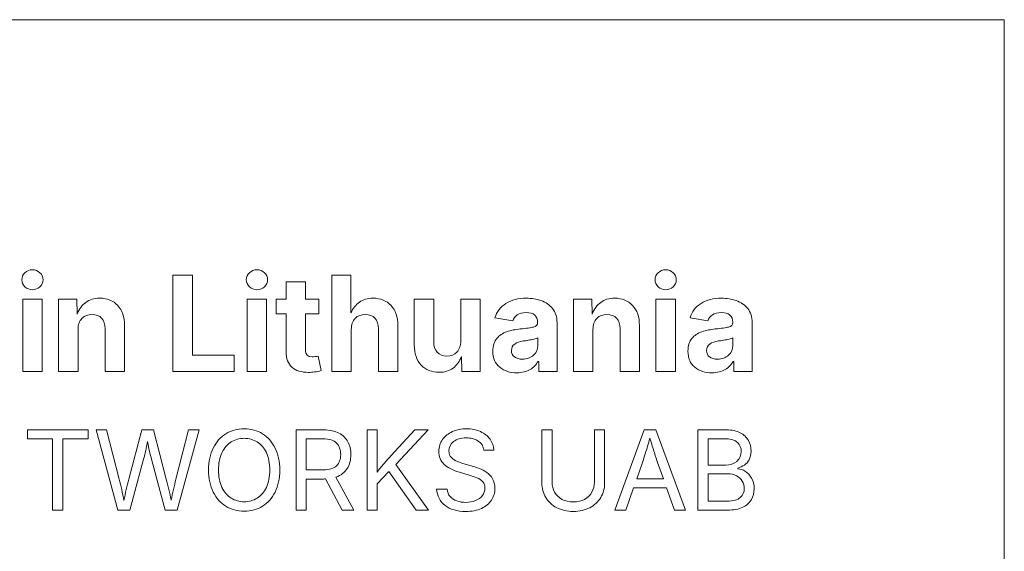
# Model space of a CAD drawing. Header units: millimetres. Extents: x -47.2 to 43.8, y -41.7 to 28.3.
# Tile 15 of 15: x 28 to 43.8, y 19.8 to 28.3. Entities that reach past the tile are written whole.
import ezdxf

# ---------------------------------------------------------------- set-up
doc = ezdxf.new("R2010")
doc.units = ezdxf.units.MM
doc.header["$MEASUREMENT"] = 0
doc.layers.add('Layer 1', color=7, linetype='Continuous')

msp = doc.modelspace()

# ---------------------------------------------------------------- linework, layer by layer
at = {"layer": 'Layer 1', "color": 240, "lineweight": 9}
msp.add_lwpolyline([(-47.2213, -41.6623), (43.7787, -41.6623), (43.7787, 28.3377), (-47.2213, 28.3377), (-47.2213, -41.6623)], close=True, dxfattribs=at)
at = {"layer": 'Layer 1', "lineweight": 9}
for points, knots in [([(28.2383, 24.0195), (28.1917, 24.0195), (28.1515, 24.035), (28.1187, 24.066), (28.0856, 24.0971), (28.069, 24.1345), (28.069, 24.1786), (28.069, 24.2227), (28.0856, 24.2604), (28.1187, 24.2915), (28.1515, 24.3225), (28.1917, 24.3377), (28.2383, 24.3377), (28.2852, 24.3377), (28.3255, 24.3225), (28.359, 24.2915), (28.3921, 24.2604), (28.4091, 24.2227), (28.4091, 24.1786), (28.4091, 24.1345), (28.3921, 24.0971), (28.359, 24.066), (28.3255, 24.035), (28.2852, 24.0195), (28.2383, 24.0195)], [0, 0, 0, 0, 0.125, 0.125, 0.125, 0.25, 0.25, 0.25, 0.375, 0.375, 0.375, 0.5, 0.5, 0.5, 0.625, 0.625, 0.625, 0.75, 0.75, 0.75, 0.875, 0.875, 0.875, 1, 1, 1, 1]), ([(30.4837, 22.7131), (30.4837, 22.7131), (30.4837, 24.253), (30.4837, 24.253), (30.4837, 24.253), (30.7987, 24.253), (30.7987, 24.253), (30.7987, 24.253), (30.7987, 22.9745), (30.7987, 22.9745), (30.7987, 22.9745), (31.4634, 22.9745), (31.4634, 22.9745), (31.4634, 22.9745), (31.4634, 22.7131), (31.4634, 22.7131), (31.4634, 22.7131), (30.4837, 22.7131), (30.4837, 22.7131)], [0, 0, 0, 0, 0.1666667, 0.1666667, 0.1666667, 0.3333333, 0.3333333, 0.3333333, 0.5, 0.5, 0.5, 0.6666667, 0.6666667, 0.6666667, 0.8333333, 0.8333333, 0.8333333, 1, 1, 1, 1]), ([(31.8278, 24.0195), (31.7812, 24.0195), (31.741, 24.035), (31.7082, 24.066), (31.6751, 24.0971), (31.6585, 24.1345), (31.6585, 24.1786), (31.6585, 24.2227), (31.6751, 24.2604), (31.7082, 24.2915), (31.741, 24.3225), (31.7812, 24.3377), (31.8278, 24.3377), (31.8747, 24.3377), (31.915, 24.3225), (31.9485, 24.2915), (31.9816, 24.2604), (31.9986, 24.2227), (31.9986, 24.1786), (31.9986, 24.1345), (31.9816, 24.0971), (31.9485, 24.066), (31.915, 24.035), (31.8747, 24.0195), (31.8278, 24.0195)], [0, 0, 0, 0, 0.125, 0.125, 0.125, 0.25, 0.25, 0.25, 0.375, 0.375, 0.375, 0.5, 0.5, 0.5, 0.625, 0.625, 0.625, 0.75, 0.75, 0.75, 0.875, 0.875, 0.875, 1, 1, 1, 1]), ([(33.3374, 23.382), (33.3374, 23.382), (33.3374, 22.7131), (33.3374, 22.7131), (33.3374, 22.7131), (33.0273, 22.7131), (33.0273, 22.7131), (33.0273, 22.7131), (33.0273, 24.253), (33.0273, 24.253), (33.0273, 24.253), (33.331, 24.253), (33.331, 24.253), (33.331, 24.253), (33.331, 23.6473), (33.331, 23.6473), (33.3649, 23.7224), (33.4108, 23.7806), (33.4686, 23.8215), (33.5265, 23.8625), (33.5981, 23.8829), (33.6835, 23.8829), (33.8034, 23.8829), (33.8997, 23.8445), (33.9724, 23.7672), (34.0451, 23.6903), (34.0814, 23.5838), (34.0814, 23.4479), (34.0814, 23.4479), (34.0814, 22.7131), (34.0814, 22.7131), (34.0814, 22.7131), (33.7703, 22.7131), (33.7703, 22.7131), (33.7703, 22.7131), (33.7703, 23.3943), (33.7703, 23.3943), (33.7703, 23.4659), (33.7519, 23.522), (33.7152, 23.5626), (33.6782, 23.6032), (33.627, 23.6236), (33.5618, 23.6236), (33.4954, 23.6236), (33.4415, 23.6025), (33.3998, 23.5601), (33.3582, 23.5178), (33.3374, 23.4582), (33.3374, 23.382)], [0, 0, 0, 0, 0.0625, 0.0625, 0.0625, 0.125, 0.125, 0.125, 0.1875, 0.1875, 0.1875, 0.25, 0.25, 0.25, 0.3125, 0.3125, 0.3125, 0.375, 0.375, 0.375, 0.4375, 0.4375, 0.4375, 0.5, 0.5, 0.5, 0.5625, 0.5625, 0.5625, 0.625, 0.625, 0.625, 0.6875, 0.6875, 0.6875, 0.75, 0.75, 0.75, 0.8125, 0.8125, 0.8125, 0.875, 0.875, 0.875, 0.9375, 0.9375, 0.9375, 1, 1, 1, 1]), ([(38.3633, 24.0195), (38.3167, 24.0195), (38.2765, 24.035), (38.2437, 24.066), (38.2106, 24.0971), (38.194, 24.1345), (38.194, 24.1786), (38.194, 24.2227), (38.2106, 24.2604), (38.2437, 24.2915), (38.2765, 24.3225), (38.3167, 24.3377), (38.3633, 24.3377), (38.4102, 24.3377), (38.4505, 24.3225), (38.484, 24.2915), (38.5171, 24.2604), (38.5341, 24.2227), (38.5341, 24.1786), (38.5341, 24.1345), (38.5171, 24.0971), (38.484, 24.066), (38.4505, 24.035), (38.4102, 24.0195), (38.3633, 24.0195)], [0, 0, 0, 0, 0.125, 0.125, 0.125, 0.25, 0.25, 0.25, 0.375, 0.375, 0.375, 0.5, 0.5, 0.5, 0.625, 0.625, 0.625, 0.75, 0.75, 0.75, 0.875, 0.875, 0.875, 1, 1, 1, 1]), ([(32.8205, 23.8685), (32.8205, 23.8685), (32.8205, 23.6317), (32.8205, 23.6317), (32.8205, 23.6317), (32.6046, 23.6317), (32.6046, 23.6317), (32.6046, 23.6317), (32.6046, 23.0511), (32.6046, 23.0511), (32.6046, 22.9795), (32.6395, 22.9435), (32.7101, 22.9435), (32.7217, 22.9435), (32.738, 22.9452), (32.7591, 22.9484), (32.7799, 22.9512), (32.7965, 22.9544), (32.8082, 22.9569), (32.8082, 22.9569), (32.8526, 22.7244), (32.8526, 22.7244), (32.818, 22.7142), (32.7838, 22.7067), (32.7496, 22.7029), (32.7157, 22.6986), (32.6829, 22.6965), (32.6519, 22.6965), (32.5362, 22.6965), (32.4476, 22.7247), (32.3866, 22.7808), (32.3252, 22.8369), (32.2945, 22.9181), (32.2945, 23.0243), (32.2945, 23.0243), (32.2945, 23.6317), (32.2945, 23.6317), (32.2945, 23.6317), (32.1354, 23.6317), (32.1354, 23.6317), (32.1354, 23.6317), (32.1354, 23.8685), (32.1354, 23.8685), (32.1354, 23.8685), (32.2945, 23.8685), (32.2945, 23.8685), (32.2945, 23.8685), (32.2945, 24.1436), (32.2945, 24.1436), (32.2945, 24.1436), (32.6046, 24.1436), (32.6046, 24.1436), (32.6046, 24.1436), (32.6046, 23.8685), (32.6046, 23.8685), (32.6046, 23.8685), (32.8205, 23.8685), (32.8205, 23.8685)], [0, 0, 0, 0, 0.0526316, 0.0526316, 0.0526316, 0.1052632, 0.1052632, 0.1052632, 0.1578947, 0.1578947, 0.1578947, 0.2105263, 0.2105263, 0.2105263, 0.2631579, 0.2631579, 0.2631579, 0.3157895, 0.3157895, 0.3157895, 0.3684211, 0.3684211, 0.3684211, 0.4210526, 0.4210526, 0.4210526, 0.4736842, 0.4736842, 0.4736842, 0.5263158, 0.5263158, 0.5263158, 0.5789474, 0.5789474, 0.5789474, 0.6315789, 0.6315789, 0.6315789, 0.6842105, 0.6842105, 0.6842105, 0.7368421, 0.7368421, 0.7368421, 0.7894737, 0.7894737, 0.7894737, 0.8421053, 0.8421053, 0.8421053, 0.8947368, 0.8947368, 0.8947368, 0.9473684, 0.9473684, 0.9473684, 1, 1, 1, 1]), ([(28.0838, 22.7131), (28.0838, 22.7131), (28.0838, 23.8685), (28.0838, 23.8685), (28.0838, 23.8685), (28.3939, 23.8685), (28.3939, 23.8685), (28.3939, 23.8685), (28.3939, 22.7131), (28.3939, 22.7131), (28.3939, 22.7131), (28.0838, 22.7131), (28.0838, 22.7131)], [0, 0, 0, 0, 0.25, 0.25, 0.25, 0.5, 0.5, 0.5, 0.75, 0.75, 0.75, 1, 1, 1, 1]), ([(28.9675, 23.382), (28.9675, 23.382), (28.9675, 22.7131), (28.9675, 22.7131), (28.9675, 22.7131), (28.6574, 22.7131), (28.6574, 22.7131), (28.6574, 22.7131), (28.6574, 23.8685), (28.6574, 23.8685), (28.6574, 23.8685), (28.9499, 23.8685), (28.9499, 23.8685), (28.9499, 23.8685), (28.9541, 23.63), (28.9541, 23.63), (28.9865, 23.7104), (29.0324, 23.7729), (29.0917, 23.817), (29.1506, 23.8611), (29.2247, 23.8829), (29.3136, 23.8829), (29.4335, 23.8829), (29.5298, 23.8445), (29.6021, 23.7672), (29.6745, 23.6903), (29.7105, 23.5838), (29.7105, 23.4479), (29.7105, 23.4479), (29.7105, 22.7131), (29.7105, 22.7131), (29.7105, 22.7131), (29.4004, 22.7131), (29.4004, 22.7131), (29.4004, 22.7131), (29.4004, 23.3943), (29.4004, 23.3943), (29.4004, 23.4659), (29.382, 23.522), (29.3453, 23.5626), (29.3083, 23.6032), (29.2571, 23.6236), (29.1919, 23.6236), (29.1255, 23.6236), (29.0716, 23.6025), (29.0299, 23.5601), (28.9883, 23.5178), (28.9675, 23.4582), (28.9675, 23.382)], [0, 0, 0, 0, 0.0625, 0.0625, 0.0625, 0.125, 0.125, 0.125, 0.1875, 0.1875, 0.1875, 0.25, 0.25, 0.25, 0.3125, 0.3125, 0.3125, 0.375, 0.375, 0.375, 0.4375, 0.4375, 0.4375, 0.5, 0.5, 0.5, 0.5625, 0.5625, 0.5625, 0.625, 0.625, 0.625, 0.6875, 0.6875, 0.6875, 0.75, 0.75, 0.75, 0.8125, 0.8125, 0.8125, 0.875, 0.875, 0.875, 0.9375, 0.9375, 0.9375, 1, 1, 1, 1]), ([(31.6733, 22.7131), (31.6733, 22.7131), (31.6733, 23.8685), (31.6733, 23.8685), (31.6733, 23.8685), (31.9834, 23.8685), (31.9834, 23.8685), (31.9834, 23.8685), (31.9834, 22.7131), (31.9834, 22.7131), (31.9834, 22.7131), (31.6733, 22.7131), (31.6733, 22.7131)], [0, 0, 0, 0, 0.25, 0.25, 0.25, 0.5, 0.5, 0.5, 0.75, 0.75, 0.75, 1, 1, 1, 1]), ([(34.7428, 22.6986), (34.6229, 22.6986), (34.5266, 22.7371), (34.4539, 22.8143), (34.3812, 22.8916), (34.3449, 22.9981), (34.3449, 23.1336), (34.3449, 23.1336), (34.3449, 23.8685), (34.3449, 23.8685), (34.3449, 23.8685), (34.655, 23.8685), (34.655, 23.8685), (34.655, 23.8685), (34.655, 23.1876), (34.655, 23.1876), (34.655, 23.116), (34.6737, 23.0595), (34.7107, 23.019), (34.7481, 22.9784), (34.7989, 22.9579), (34.8638, 22.9579), (34.9298, 22.9579), (34.9838, 22.9791), (35.0254, 23.0218), (35.067, 23.0641), (35.0879, 23.1234), (35.0879, 23.1999), (35.0879, 23.1999), (35.0879, 23.8685), (35.0879, 23.8685), (35.0879, 23.8685), (35.399, 23.8685), (35.399, 23.8685), (35.399, 23.8685), (35.399, 22.7131), (35.399, 22.7131), (35.399, 22.7131), (35.1055, 22.7131), (35.1055, 22.7131), (35.1055, 22.7131), (35.1016, 22.953), (35.1016, 22.953), (35.0692, 22.8708), (35.0229, 22.808), (34.9633, 22.7643), (34.9037, 22.7205), (34.8303, 22.6986), (34.7428, 22.6986)], [0, 0, 0, 0, 0.0625, 0.0625, 0.0625, 0.125, 0.125, 0.125, 0.1875, 0.1875, 0.1875, 0.25, 0.25, 0.25, 0.3125, 0.3125, 0.3125, 0.375, 0.375, 0.375, 0.4375, 0.4375, 0.4375, 0.5, 0.5, 0.5, 0.5625, 0.5625, 0.5625, 0.625, 0.625, 0.625, 0.6875, 0.6875, 0.6875, 0.75, 0.75, 0.75, 0.8125, 0.8125, 0.8125, 0.875, 0.875, 0.875, 0.9375, 0.9375, 0.9375, 1, 1, 1, 1]), ([(35.9849, 22.6905), (35.8749, 22.6905), (35.7831, 22.7195), (35.7101, 22.7777), (35.6371, 22.8359), (35.6004, 22.9223), (35.6004, 23.0366), (35.6004, 23.1227), (35.6212, 23.1904), (35.6625, 23.2391), (35.7038, 23.2881), (35.7577, 23.3238), (35.8237, 23.3467), (35.89, 23.3693), (35.9609, 23.3841), (36.0368, 23.3911), (36.1359, 23.4007), (36.2072, 23.4109), (36.2509, 23.4215), (36.2947, 23.4324), (36.3166, 23.4564), (36.3166, 23.4945), (36.3166, 23.4945), (36.3166, 23.4995), (36.3166, 23.4995), (36.3166, 23.5485), (36.301, 23.5866), (36.2696, 23.6134), (36.2382, 23.6402), (36.1938, 23.6536), (36.1359, 23.6536), (36.076, 23.6536), (36.0276, 23.6406), (35.9913, 23.6148), (35.9546, 23.5891), (35.9303, 23.5577), (35.9179, 23.5203), (35.9179, 23.5203), (35.6336, 23.5679), (35.6336, 23.5679), (35.6632, 23.6677), (35.7221, 23.7453), (35.8107, 23.8004), (35.8992, 23.8554), (36.0082, 23.8829), (36.137, 23.8829), (36.2195, 23.8829), (36.2982, 23.8699), (36.373, 23.8438), (36.4478, 23.8177), (36.5088, 23.7757), (36.5561, 23.7182), (36.603, 23.6607), (36.6267, 23.5852), (36.6267, 23.4913), (36.6267, 23.4913), (36.6267, 22.7131), (36.6267, 22.7131), (36.6267, 22.7131), (36.3331, 22.7131), (36.3331, 22.7131), (36.3331, 22.7131), (36.3331, 22.8733), (36.3331, 22.8733), (36.3331, 22.8733), (36.3229, 22.8733), (36.3229, 22.8733), (36.2947, 22.8196), (36.2527, 22.7755), (36.197, 22.7417), (36.1409, 22.7075), (36.0703, 22.6905), (35.9849, 22.6905)], [0, 0, 0, 0, 0.0416667, 0.0416667, 0.0416667, 0.0833333, 0.0833333, 0.0833333, 0.125, 0.125, 0.125, 0.1666667, 0.1666667, 0.1666667, 0.2083333, 0.2083333, 0.2083333, 0.25, 0.25, 0.25, 0.2916667, 0.2916667, 0.2916667, 0.3333333, 0.3333333, 0.3333333, 0.375, 0.375, 0.375, 0.4166667, 0.4166667, 0.4166667, 0.4583333, 0.4583333, 0.4583333, 0.5, 0.5, 0.5, 0.5416667, 0.5416667, 0.5416667, 0.5833333, 0.5833333, 0.5833333, 0.625, 0.625, 0.625, 0.6666667, 0.6666667, 0.6666667, 0.7083333, 0.7083333, 0.7083333, 0.75, 0.75, 0.75, 0.7916667, 0.7916667, 0.7916667, 0.8333333, 0.8333333, 0.8333333, 0.875, 0.875, 0.875, 0.9166667, 0.9166667, 0.9166667, 0.9583333, 0.9583333, 0.9583333, 1, 1, 1, 1]), ([(37.2013, 23.382), (37.2013, 23.382), (37.2013, 22.7131), (37.2013, 22.7131), (37.2013, 22.7131), (36.8912, 22.7131), (36.8912, 22.7131), (36.8912, 22.7131), (36.8912, 23.8685), (36.8912, 23.8685), (36.8912, 23.8685), (37.1837, 23.8685), (37.1837, 23.8685), (37.1837, 23.8685), (37.1879, 23.63), (37.1879, 23.63), (37.2203, 23.7104), (37.2662, 23.7729), (37.3255, 23.817), (37.3844, 23.8611), (37.4585, 23.8829), (37.5474, 23.8829), (37.6673, 23.8829), (37.7636, 23.8445), (37.8359, 23.7672), (37.9083, 23.6903), (37.9443, 23.5838), (37.9443, 23.4479), (37.9443, 23.4479), (37.9443, 22.7131), (37.9443, 22.7131), (37.9443, 22.7131), (37.6342, 22.7131), (37.6342, 22.7131), (37.6342, 22.7131), (37.6342, 23.3943), (37.6342, 23.3943), (37.6342, 23.4659), (37.6158, 23.522), (37.5791, 23.5626), (37.5421, 23.6032), (37.4909, 23.6236), (37.4257, 23.6236), (37.3593, 23.6236), (37.3054, 23.6025), (37.2637, 23.5601), (37.2221, 23.5178), (37.2013, 23.4582), (37.2013, 23.382)], [0, 0, 0, 0, 0.0625, 0.0625, 0.0625, 0.125, 0.125, 0.125, 0.1875, 0.1875, 0.1875, 0.25, 0.25, 0.25, 0.3125, 0.3125, 0.3125, 0.375, 0.375, 0.375, 0.4375, 0.4375, 0.4375, 0.5, 0.5, 0.5, 0.5625, 0.5625, 0.5625, 0.625, 0.625, 0.625, 0.6875, 0.6875, 0.6875, 0.75, 0.75, 0.75, 0.8125, 0.8125, 0.8125, 0.875, 0.875, 0.875, 0.9375, 0.9375, 0.9375, 1, 1, 1, 1]), ([(38.2088, 22.7131), (38.2088, 22.7131), (38.2088, 23.8685), (38.2088, 23.8685), (38.2088, 23.8685), (38.5189, 23.8685), (38.5189, 23.8685), (38.5189, 23.8685), (38.5189, 22.7131), (38.5189, 22.7131), (38.5189, 22.7131), (38.2088, 22.7131), (38.2088, 22.7131)], [0, 0, 0, 0, 0.25, 0.25, 0.25, 0.5, 0.5, 0.5, 0.75, 0.75, 0.75, 1, 1, 1, 1]), ([(39.1048, 22.6905), (38.9948, 22.6905), (38.903, 22.7195), (38.83, 22.7777), (38.757, 22.8359), (38.7203, 22.9223), (38.7203, 23.0366), (38.7203, 23.1227), (38.7411, 23.1904), (38.7824, 23.2391), (38.8237, 23.2881), (38.8776, 23.3238), (38.9436, 23.3467), (39.0099, 23.3693), (39.0808, 23.3841), (39.1567, 23.3911), (39.2558, 23.4007), (39.3271, 23.4109), (39.3708, 23.4215), (39.4146, 23.4324), (39.4365, 23.4564), (39.4365, 23.4945), (39.4365, 23.4945), (39.4365, 23.4995), (39.4365, 23.4995), (39.4365, 23.5485), (39.4209, 23.5866), (39.3895, 23.6134), (39.3581, 23.6402), (39.3137, 23.6536), (39.2558, 23.6536), (39.1959, 23.6536), (39.1475, 23.6406), (39.1112, 23.6148), (39.0745, 23.5891), (39.0502, 23.5577), (39.0378, 23.5203), (39.0378, 23.5203), (38.7535, 23.5679), (38.7535, 23.5679), (38.7831, 23.6677), (38.842, 23.7453), (38.9306, 23.8004), (39.0191, 23.8554), (39.1281, 23.8829), (39.2569, 23.8829), (39.3394, 23.8829), (39.4181, 23.8699), (39.4929, 23.8438), (39.5677, 23.8177), (39.6287, 23.7757), (39.676, 23.7182), (39.7229, 23.6607), (39.7466, 23.5852), (39.7466, 23.4913), (39.7466, 23.4913), (39.7466, 22.7131), (39.7466, 22.7131), (39.7466, 22.7131), (39.453, 22.7131), (39.453, 22.7131), (39.453, 22.7131), (39.453, 22.8733), (39.453, 22.8733), (39.453, 22.8733), (39.4428, 22.8733), (39.4428, 22.8733), (39.4146, 22.8196), (39.3726, 22.7755), (39.3169, 22.7417), (39.2608, 22.7075), (39.1902, 22.6905), (39.1048, 22.6905)], [0, 0, 0, 0, 0.0416667, 0.0416667, 0.0416667, 0.0833333, 0.0833333, 0.0833333, 0.125, 0.125, 0.125, 0.1666667, 0.1666667, 0.1666667, 0.2083333, 0.2083333, 0.2083333, 0.25, 0.25, 0.25, 0.2916667, 0.2916667, 0.2916667, 0.3333333, 0.3333333, 0.3333333, 0.375, 0.375, 0.375, 0.4166667, 0.4166667, 0.4166667, 0.4583333, 0.4583333, 0.4583333, 0.5, 0.5, 0.5, 0.5416667, 0.5416667, 0.5416667, 0.5833333, 0.5833333, 0.5833333, 0.625, 0.625, 0.625, 0.6666667, 0.6666667, 0.6666667, 0.7083333, 0.7083333, 0.7083333, 0.75, 0.75, 0.75, 0.7916667, 0.7916667, 0.7916667, 0.8333333, 0.8333333, 0.8333333, 0.875, 0.875, 0.875, 0.9166667, 0.9166667, 0.9166667, 0.9583333, 0.9583333, 0.9583333, 1, 1, 1, 1]), ([(36.0728, 22.9085), (36.1451, 22.9085), (36.2044, 22.9294), (36.2502, 22.9713), (36.2957, 23.0137), (36.3187, 23.0652), (36.3187, 23.1266), (36.3187, 23.1266), (36.3187, 23.2514), (36.3187, 23.2514), (36.3063, 23.2426), (36.2862, 23.2349), (36.2583, 23.2282), (36.2305, 23.2218), (36.2008, 23.2158), (36.1701, 23.2109), (36.1391, 23.2056), (36.1119, 23.2017), (36.0894, 23.1989), (36.0322, 23.1908), (35.986, 23.1745), (35.9507, 23.1502), (35.9158, 23.1262), (35.8982, 23.0909), (35.8982, 23.0447), (35.8982, 22.9999), (35.9144, 22.966), (35.9472, 22.9431), (35.98, 22.9198), (36.022, 22.9085), (36.0728, 22.9085)], [0, 0, 0, 0, 0.1, 0.1, 0.1, 0.2, 0.2, 0.2, 0.3, 0.3, 0.3, 0.4, 0.4, 0.4, 0.5, 0.5, 0.5, 0.6, 0.6, 0.6, 0.7, 0.7, 0.7, 0.8, 0.8, 0.8, 0.9, 0.9, 0.9, 1, 1, 1, 1]), ([(39.1927, 22.9085), (39.265, 22.9085), (39.3243, 22.9294), (39.3701, 22.9713), (39.4156, 23.0137), (39.4386, 23.0652), (39.4386, 23.1266), (39.4386, 23.1266), (39.4386, 23.2514), (39.4386, 23.2514), (39.4262, 23.2426), (39.4061, 23.2349), (39.3782, 23.2282), (39.3504, 23.2218), (39.3207, 23.2158), (39.29, 23.2109), (39.259, 23.2056), (39.2318, 23.2017), (39.2093, 23.1989), (39.1521, 23.1908), (39.1059, 23.1745), (39.0706, 23.1502), (39.0357, 23.1262), (39.0181, 23.0909), (39.0181, 23.0447), (39.0181, 22.9999), (39.0343, 22.966), (39.0671, 22.9431), (39.0999, 22.9198), (39.1419, 22.9085), (39.1927, 22.9085)], [0, 0, 0, 0, 0.1, 0.1, 0.1, 0.2, 0.2, 0.2, 0.3, 0.3, 0.3, 0.4, 0.4, 0.4, 0.5, 0.5, 0.5, 0.6, 0.6, 0.6, 0.7, 0.7, 0.7, 0.8, 0.8, 0.8, 0.9, 0.9, 0.9, 1, 1, 1, 1]), ([(28.1572, 21.6323), (28.1572, 21.6323), (28.1572, 21.7769), (28.1572, 21.7769), (28.1572, 21.7769), (29.127, 21.7769), (29.127, 21.7769), (29.127, 21.7769), (29.127, 21.6323), (29.127, 21.6323), (29.127, 21.6323), (28.7249, 21.6323), (28.7249, 21.6323), (28.7249, 21.6323), (28.7249, 20.4937), (28.7249, 20.4937), (28.7249, 20.4937), (28.5611, 20.4937), (28.5611, 20.4937), (28.5611, 20.4937), (28.5611, 21.6323), (28.5611, 21.6323), (28.5611, 21.6323), (28.1572, 21.6323), (28.1572, 21.6323)], [0, 0, 0, 0, 0.125, 0.125, 0.125, 0.25, 0.25, 0.25, 0.375, 0.375, 0.375, 0.5, 0.5, 0.5, 0.625, 0.625, 0.625, 0.75, 0.75, 0.75, 0.875, 0.875, 0.875, 1, 1, 1, 1]), ([(29.6059, 20.4937), (29.6059, 20.4937), (29.2561, 21.7769), (29.2561, 21.7769), (29.2561, 21.7769), (29.4234, 21.7769), (29.4234, 21.7769), (29.4234, 21.7769), (29.6265, 20.9899), (29.6265, 20.9899), (29.6403, 20.9347), (29.6536, 20.8788), (29.6662, 20.8218), (29.6788, 20.765), (29.6909, 20.7065), (29.7024, 20.6463), (29.7138, 20.7065), (29.7259, 20.765), (29.7385, 20.8218), (29.7512, 20.8788), (29.765, 20.9347), (29.78, 20.9899), (29.78, 20.9899), (29.9875, 21.7769), (29.9875, 21.7769), (29.9875, 21.7769), (30.1733, 21.7769), (30.1733, 21.7769), (30.1733, 21.7769), (30.3794, 20.9899), (30.3794, 20.9899), (30.4079, 20.8823), (30.4341, 20.7695), (30.4576, 20.6513), (30.4685, 20.7104), (30.4805, 20.768), (30.4935, 20.8241), (30.5064, 20.88), (30.5196, 20.9353), (30.5334, 20.9899), (30.5334, 20.9899), (30.736, 21.7769), (30.736, 21.7769), (30.736, 21.7769), (30.9047, 21.7769), (30.9047, 21.7769), (30.9047, 21.7769), (30.5534, 20.4937), (30.5534, 20.4937), (30.5534, 20.4937), (30.3629, 20.4937), (30.3629, 20.4937), (30.3629, 20.4937), (30.1424, 21.3069), (30.1424, 21.3069), (30.1316, 21.3474), (30.1207, 21.3912), (30.1101, 21.4377), (30.0995, 21.4841), (30.0892, 21.5356), (30.0795, 21.5917), (30.0698, 21.5397), (30.0601, 21.4906), (30.0504, 21.445), (30.0404, 21.3995), (30.0293, 21.3533), (30.0166, 21.3069), (30.0166, 21.3069), (29.797, 20.4937), (29.797, 20.4937), (29.797, 20.4937), (29.6059, 20.4937), (29.6059, 20.4937)], [0, 0, 0, 0, 0.0416667, 0.0416667, 0.0416667, 0.0833333, 0.0833333, 0.0833333, 0.125, 0.125, 0.125, 0.1666667, 0.1666667, 0.1666667, 0.2083333, 0.2083333, 0.2083333, 0.25, 0.25, 0.25, 0.2916667, 0.2916667, 0.2916667, 0.3333333, 0.3333333, 0.3333333, 0.375, 0.375, 0.375, 0.4166667, 0.4166667, 0.4166667, 0.4583333, 0.4583333, 0.4583333, 0.5, 0.5, 0.5, 0.5416667, 0.5416667, 0.5416667, 0.5833333, 0.5833333, 0.5833333, 0.625, 0.625, 0.625, 0.6666667, 0.6666667, 0.6666667, 0.7083333, 0.7083333, 0.7083333, 0.75, 0.75, 0.75, 0.7916667, 0.7916667, 0.7916667, 0.8333333, 0.8333333, 0.8333333, 0.875, 0.875, 0.875, 0.9166667, 0.9166667, 0.9166667, 0.9583333, 0.9583333, 0.9583333, 1, 1, 1, 1]), ([(31.6247, 20.4764), (31.515, 20.4764), (31.4171, 20.5031), (31.3313, 20.556), (31.2454, 20.6092), (31.1778, 20.6851), (31.1284, 20.7836), (31.079, 20.8821), (31.0544, 20.9991), (31.0544, 21.1346), (31.0544, 21.2707), (31.079, 21.3877), (31.1284, 21.4862), (31.1778, 21.5847), (31.2454, 21.6608), (31.3313, 21.714), (31.4171, 21.7675), (31.515, 21.7943), (31.6247, 21.7943), (31.7343, 21.7943), (31.8319, 21.7675), (31.9175, 21.714), (32.003, 21.6608), (32.0704, 21.5847), (32.1195, 21.4862), (32.1685, 21.3877), (32.1929, 21.2707), (32.1929, 21.1346), (32.1929, 20.9991), (32.1685, 20.8821), (32.1195, 20.7836), (32.0704, 20.6851), (32.003, 20.6092), (31.9175, 20.556), (31.8319, 20.5031), (31.7343, 20.4764), (31.6247, 20.4764)], [0, 0, 0, 0, 0.0833333, 0.0833333, 0.0833333, 0.1666667, 0.1666667, 0.1666667, 0.25, 0.25, 0.25, 0.3333333, 0.3333333, 0.3333333, 0.4166667, 0.4166667, 0.4166667, 0.5, 0.5, 0.5, 0.5833333, 0.5833333, 0.5833333, 0.6666667, 0.6666667, 0.6666667, 0.75, 0.75, 0.75, 0.8333333, 0.8333333, 0.8333333, 0.9166667, 0.9166667, 0.9166667, 1, 1, 1, 1]), ([(32.4531, 20.4937), (32.4531, 20.4937), (32.4531, 21.7769), (32.4531, 21.7769), (32.4531, 21.7769), (32.8926, 21.7769), (32.8926, 21.7769), (32.9923, 21.7769), (33.0746, 21.7599), (33.1393, 21.7258), (33.204, 21.6917), (33.2519, 21.6446), (33.283, 21.585), (33.3145, 21.5253), (33.3301, 21.4571), (33.3301, 21.3809), (33.3301, 21.296), (33.3107, 21.2219), (33.2719, 21.1587), (33.2331, 21.0955), (33.1734, 21.0499), (33.0922, 21.0217), (33.0922, 21.0217), (33.3801, 20.4937), (33.3801, 20.4937), (33.3801, 20.4937), (33.1904, 20.4937), (33.1904, 20.4937), (33.1904, 20.4937), (32.9235, 20.9923), (32.9235, 20.9923), (32.9138, 20.9917), (32.9038, 20.9914), (32.8932, 20.9914), (32.8932, 20.9914), (32.6169, 20.9914), (32.6169, 20.9914), (32.6169, 20.9914), (32.6169, 20.4937), (32.6169, 20.4937), (32.6169, 20.4937), (32.4531, 20.4937), (32.4531, 20.4937)], [0, 0, 0, 0, 0.0714286, 0.0714286, 0.0714286, 0.1428571, 0.1428571, 0.1428571, 0.2142857, 0.2142857, 0.2142857, 0.2857143, 0.2857143, 0.2857143, 0.3571429, 0.3571429, 0.3571429, 0.4285714, 0.4285714, 0.4285714, 0.5, 0.5, 0.5, 0.5714286, 0.5714286, 0.5714286, 0.6428571, 0.6428571, 0.6428571, 0.7142857, 0.7142857, 0.7142857, 0.7857143, 0.7857143, 0.7857143, 0.8571429, 0.8571429, 0.8571429, 0.9285714, 0.9285714, 0.9285714, 1, 1, 1, 1]), ([(33.5882, 20.4937), (33.5882, 20.4937), (33.5882, 21.7769), (33.5882, 21.7769), (33.5882, 21.7769), (33.752, 21.7769), (33.752, 21.7769), (33.752, 21.7769), (33.752, 21.3377), (33.752, 21.3377), (33.752, 21.3377), (33.7493, 21.1017), (33.7493, 21.1017), (33.7849, 21.1484), (33.8211, 21.1928), (33.8575, 21.2351), (33.894, 21.2778), (33.9316, 21.3204), (33.9707, 21.3627), (33.9707, 21.3627), (34.3541, 21.7769), (34.3541, 21.7769), (34.3541, 21.7769), (34.5684, 21.7769), (34.5684, 21.7769), (34.5684, 21.7769), (34.0501, 21.2216), (34.0501, 21.2216), (34.0501, 21.2216), (34.5693, 20.4937), (34.5693, 20.4937), (34.5693, 20.4937), (34.3755, 20.4937), (34.3755, 20.4937), (34.3755, 20.4937), (33.9372, 21.1105), (33.9372, 21.1105), (33.9372, 21.1105), (33.752, 20.915), (33.752, 20.915), (33.752, 20.915), (33.752, 20.4937), (33.752, 20.4937), (33.752, 20.4937), (33.5882, 20.4937), (33.5882, 20.4937)], [0, 0, 0, 0, 0.0666667, 0.0666667, 0.0666667, 0.1333333, 0.1333333, 0.1333333, 0.2, 0.2, 0.2, 0.2666667, 0.2666667, 0.2666667, 0.3333333, 0.3333333, 0.3333333, 0.4, 0.4, 0.4, 0.4666667, 0.4666667, 0.4666667, 0.5333333, 0.5333333, 0.5333333, 0.6, 0.6, 0.6, 0.6666667, 0.6666667, 0.6666667, 0.7333333, 0.7333333, 0.7333333, 0.8, 0.8, 0.8, 0.8666667, 0.8666667, 0.8666667, 0.9333333, 0.9333333, 0.9333333, 1, 1, 1, 1]), ([(35.1672, 20.4714), (35.0282, 20.4714), (34.9176, 20.5043), (34.8356, 20.5698), (34.7536, 20.6357), (34.7086, 20.7221), (34.7013, 20.8297), (34.7013, 20.8297), (34.8691, 20.8297), (34.8691, 20.8297), (34.8738, 20.7815), (34.89, 20.7415), (34.9182, 20.7104), (34.9464, 20.6789), (34.9823, 20.6557), (35.0264, 20.6407), (35.0702, 20.6254), (35.1172, 20.6178), (35.1672, 20.6178), (35.2251, 20.6178), (35.2772, 20.6272), (35.3236, 20.6463), (35.3698, 20.6651), (35.4062, 20.6918), (35.4333, 20.7262), (35.4603, 20.7606), (35.4738, 20.8006), (35.4738, 20.8459), (35.4738, 20.8873), (35.4621, 20.9209), (35.4389, 20.9467), (35.4156, 20.9726), (35.3848, 20.9938), (35.3463, 21.0105), (35.3077, 21.027), (35.2657, 21.0417), (35.2198, 21.0543), (35.2198, 21.0543), (35.0646, 21.0984), (35.0646, 21.0984), (34.9614, 21.1275), (34.8809, 21.1696), (34.8236, 21.224), (34.7662, 21.2786), (34.7374, 21.3483), (34.7374, 21.4333), (34.7374, 21.5056), (34.7568, 21.5691), (34.7959, 21.6232), (34.835, 21.6776), (34.8879, 21.7196), (34.9544, 21.7496), (35.0211, 21.7793), (35.0958, 21.7943), (35.1784, 21.7943), (35.2628, 21.7943), (35.3374, 21.7793), (35.4024, 21.7496), (35.4671, 21.7196), (35.5185, 21.679), (35.5562, 21.6276), (35.5938, 21.5761), (35.6135, 21.5179), (35.6158, 21.4533), (35.6158, 21.4533), (35.4556, 21.4533), (35.4556, 21.4533), (35.4483, 21.5159), (35.4183, 21.5641), (35.3662, 21.5982), (35.3139, 21.6326), (35.2495, 21.6496), (35.1731, 21.6496), (35.0899, 21.6496), (35.0232, 21.6299), (34.9726, 21.5906), (34.922, 21.5512), (34.8968, 21.5015), (34.8968, 21.4412), (34.8968, 21.3962), (34.9106, 21.3604), (34.9385, 21.333), (34.9664, 21.3057), (34.9994, 21.2845), (35.0376, 21.2692), (35.0758, 21.2539), (35.1102, 21.2422), (35.1413, 21.2337), (35.1413, 21.2337), (35.2695, 21.1984), (35.2695, 21.1984), (35.3042, 21.189), (35.3421, 21.1763), (35.3839, 21.1605), (35.4253, 21.1443), (35.465, 21.1228), (35.5029, 21.0961), (35.5409, 21.0693), (35.572, 21.0355), (35.5964, 20.9946), (35.6208, 20.9535), (35.6332, 20.9032), (35.6332, 20.8435), (35.6332, 20.7733), (35.615, 20.7101), (35.5785, 20.6539), (35.542, 20.5978), (35.4891, 20.5531), (35.4195, 20.5205), (35.3501, 20.4878), (35.266, 20.4714), (35.1672, 20.4714)], [0, 0, 0, 0, 0.027027, 0.027027, 0.027027, 0.0540541, 0.0540541, 0.0540541, 0.0810811, 0.0810811, 0.0810811, 0.1081081, 0.1081081, 0.1081081, 0.1351351, 0.1351351, 0.1351351, 0.1621622, 0.1621622, 0.1621622, 0.1891892, 0.1891892, 0.1891892, 0.2162162, 0.2162162, 0.2162162, 0.2432432, 0.2432432, 0.2432432, 0.2702703, 0.2702703, 0.2702703, 0.2972973, 0.2972973, 0.2972973, 0.3243243, 0.3243243, 0.3243243, 0.3513514, 0.3513514, 0.3513514, 0.3783784, 0.3783784, 0.3783784, 0.4054054, 0.4054054, 0.4054054, 0.4324324, 0.4324324, 0.4324324, 0.4594595, 0.4594595, 0.4594595, 0.4864865, 0.4864865, 0.4864865, 0.5135135, 0.5135135, 0.5135135, 0.5405405, 0.5405405, 0.5405405, 0.5675676, 0.5675676, 0.5675676, 0.5945946, 0.5945946, 0.5945946, 0.6216216, 0.6216216, 0.6216216, 0.6486486, 0.6486486, 0.6486486, 0.6756757, 0.6756757, 0.6756757, 0.7027027, 0.7027027, 0.7027027, 0.7297297, 0.7297297, 0.7297297, 0.7567568, 0.7567568, 0.7567568, 0.7837838, 0.7837838, 0.7837838, 0.8108108, 0.8108108, 0.8108108, 0.8378378, 0.8378378, 0.8378378, 0.8648649, 0.8648649, 0.8648649, 0.8918919, 0.8918919, 0.8918919, 0.9189189, 0.9189189, 0.9189189, 0.9459459, 0.9459459, 0.9459459, 0.972973, 0.972973, 0.972973, 1, 1, 1, 1]), ([(36.8864, 20.4731), (36.7855, 20.4731), (36.697, 20.4928), (36.6215, 20.5325), (36.5462, 20.5722), (36.4877, 20.6263), (36.4463, 20.6954), (36.4051, 20.7642), (36.3842, 20.8427), (36.3842, 20.9303), (36.3842, 20.9303), (36.3842, 21.7769), (36.3842, 21.7769), (36.3842, 21.7769), (36.548, 21.7769), (36.548, 21.7769), (36.548, 21.7769), (36.548, 20.9432), (36.548, 20.9432), (36.548, 20.8818), (36.5615, 20.8271), (36.5888, 20.7792), (36.6162, 20.7312), (36.655, 20.6936), (36.7056, 20.666), (36.7561, 20.6383), (36.8164, 20.6245), (36.8864, 20.6245), (36.9566, 20.6245), (37.0166, 20.6383), (37.0669, 20.666), (37.1171, 20.6936), (37.1556, 20.7312), (37.1827, 20.7792), (37.2097, 20.8271), (37.2233, 20.8818), (37.2233, 20.9432), (37.2233, 20.9432), (37.2233, 21.7769), (37.2233, 21.7769), (37.2233, 21.7769), (37.387, 21.7769), (37.387, 21.7769), (37.387, 21.7769), (37.387, 20.9303), (37.387, 20.9303), (37.387, 20.8427), (37.3661, 20.7642), (37.325, 20.6954), (37.2835, 20.6263), (37.2253, 20.5722), (37.1503, 20.5325), (37.0754, 20.4928), (36.9875, 20.4731), (36.8864, 20.4731)], [0, 0, 0, 0, 0.0555556, 0.0555556, 0.0555556, 0.1111111, 0.1111111, 0.1111111, 0.1666667, 0.1666667, 0.1666667, 0.2222222, 0.2222222, 0.2222222, 0.2777778, 0.2777778, 0.2777778, 0.3333333, 0.3333333, 0.3333333, 0.3888889, 0.3888889, 0.3888889, 0.4444444, 0.4444444, 0.4444444, 0.5, 0.5, 0.5, 0.5555556, 0.5555556, 0.5555556, 0.6111111, 0.6111111, 0.6111111, 0.6666667, 0.6666667, 0.6666667, 0.7222222, 0.7222222, 0.7222222, 0.7777778, 0.7777778, 0.7777778, 0.8333333, 0.8333333, 0.8333333, 0.8888889, 0.8888889, 0.8888889, 0.9444444, 0.9444444, 0.9444444, 1, 1, 1, 1]), ([(37.5522, 20.4937), (37.5522, 20.4937), (38.0181, 21.7769), (38.0181, 21.7769), (38.0181, 21.7769), (38.2078, 21.7769), (38.2078, 21.7769), (38.2078, 21.7769), (38.6796, 20.4937), (38.6796, 20.4937), (38.6796, 20.4937), (38.5073, 20.4937), (38.5073, 20.4937), (38.5073, 20.4937), (38.3792, 20.8521), (38.3792, 20.8521), (38.3792, 20.8521), (37.8503, 20.8521), (37.8503, 20.8521), (37.8503, 20.8521), (37.7262, 20.4937), (37.7262, 20.4937), (37.7262, 20.4937), (37.5522, 20.4937), (37.5522, 20.4937)], [0, 0, 0, 0, 0.125, 0.125, 0.125, 0.25, 0.25, 0.25, 0.375, 0.375, 0.375, 0.5, 0.5, 0.5, 0.625, 0.625, 0.625, 0.75, 0.75, 0.75, 0.875, 0.875, 0.875, 1, 1, 1, 1]), ([(38.8795, 20.4937), (38.8795, 20.4937), (38.8795, 21.7769), (38.8795, 21.7769), (38.8795, 21.7769), (39.3343, 21.7769), (39.3343, 21.7769), (39.424, 21.7769), (39.4978, 21.7617), (39.5563, 21.7311), (39.6145, 21.7002), (39.6577, 21.659), (39.6862, 21.6079), (39.7147, 21.5564), (39.7288, 21.4994), (39.7288, 21.4368), (39.7288, 21.3818), (39.7191, 21.3363), (39.6994, 21.3004), (39.68, 21.2645), (39.6545, 21.2357), (39.6224, 21.2145), (39.5907, 21.1934), (39.556, 21.1775), (39.5186, 21.1672), (39.5186, 21.1672), (39.5186, 21.1552), (39.5186, 21.1552), (39.5589, 21.1528), (39.5989, 21.139), (39.6389, 21.1137), (39.6789, 21.0884), (39.7121, 21.0526), (39.7388, 21.0061), (39.7656, 20.9597), (39.7788, 20.9029), (39.7788, 20.8356), (39.7788, 20.7712), (39.7641, 20.7133), (39.7344, 20.6616), (39.7047, 20.6098), (39.6586, 20.569), (39.5954, 20.539), (39.5322, 20.5087), (39.4502, 20.4937), (39.349, 20.4937), (39.349, 20.4937), (38.8795, 20.4937), (38.8795, 20.4937)], [0, 0, 0, 0, 0.0625, 0.0625, 0.0625, 0.125, 0.125, 0.125, 0.1875, 0.1875, 0.1875, 0.25, 0.25, 0.25, 0.3125, 0.3125, 0.3125, 0.375, 0.375, 0.375, 0.4375, 0.4375, 0.4375, 0.5, 0.5, 0.5, 0.5625, 0.5625, 0.5625, 0.625, 0.625, 0.625, 0.6875, 0.6875, 0.6875, 0.75, 0.75, 0.75, 0.8125, 0.8125, 0.8125, 0.875, 0.875, 0.875, 0.9375, 0.9375, 0.9375, 1, 1, 1, 1]), ([(31.6247, 20.6281), (31.7011, 20.6281), (31.7699, 20.6475), (31.8316, 20.6863), (31.8934, 20.7251), (31.9425, 20.7821), (31.9789, 20.8577), (32.0154, 20.9332), (32.0339, 21.0255), (32.0339, 21.1346), (32.0339, 21.2448), (32.0154, 21.3377), (31.9789, 21.413), (31.9425, 21.4885), (31.8934, 21.5459), (31.8316, 21.5844), (31.7699, 21.6232), (31.7011, 21.6426), (31.6247, 21.6426), (31.5477, 21.6426), (31.4783, 21.6232), (31.4162, 21.5841), (31.3542, 21.545), (31.3051, 21.4877), (31.2684, 21.4124), (31.2319, 21.3368), (31.2137, 21.2442), (31.2137, 21.1346), (31.2137, 21.0255), (31.2319, 20.9332), (31.2684, 20.8579), (31.3051, 20.7827), (31.3542, 20.7257), (31.4162, 20.6866), (31.4783, 20.6475), (31.5477, 20.6281), (31.6247, 20.6281)], [0, 0, 0, 0, 0.0833333, 0.0833333, 0.0833333, 0.1666667, 0.1666667, 0.1666667, 0.25, 0.25, 0.25, 0.3333333, 0.3333333, 0.3333333, 0.4166667, 0.4166667, 0.4166667, 0.5, 0.5, 0.5, 0.5833333, 0.5833333, 0.5833333, 0.6666667, 0.6666667, 0.6666667, 0.75, 0.75, 0.75, 0.8333333, 0.8333333, 0.8333333, 0.9166667, 0.9166667, 0.9166667, 1, 1, 1, 1]), ([(32.6169, 21.1372), (32.6169, 21.1372), (32.8856, 21.1372), (32.8856, 21.1372), (32.9867, 21.1372), (33.0587, 21.159), (33.1022, 21.2025), (33.1455, 21.2463), (33.1672, 21.3057), (33.1672, 21.3809), (33.1672, 21.4571), (33.1455, 21.5182), (33.1022, 21.5644), (33.0587, 21.6102), (32.9861, 21.6332), (32.8838, 21.6332), (32.8838, 21.6332), (32.6169, 21.6332), (32.6169, 21.6332), (32.6169, 21.6332), (32.6169, 21.1372), (32.6169, 21.1372)], [0, 0, 0, 0, 0.1428571, 0.1428571, 0.1428571, 0.2857143, 0.2857143, 0.2857143, 0.4285714, 0.4285714, 0.4285714, 0.5714286, 0.5714286, 0.5714286, 0.7142857, 0.7142857, 0.7142857, 0.8571429, 0.8571429, 0.8571429, 1, 1, 1, 1]), ([(37.9003, 20.9949), (37.9003, 20.9949), (38.3283, 20.9949), (38.3283, 20.9949), (38.3283, 20.9949), (38.2354, 21.2551), (38.2354, 21.2551), (38.2198, 21.298), (38.2022, 21.351), (38.1828, 21.413), (38.1634, 21.4753), (38.1396, 21.5532), (38.1122, 21.6461), (38.0852, 21.5515), (38.0617, 21.4724), (38.0414, 21.4092), (38.0214, 21.346), (38.0043, 21.2948), (37.9908, 21.2551), (37.9908, 21.2551), (37.9003, 20.9949), (37.9003, 20.9949)], [0, 0, 0, 0, 0.1428571, 0.1428571, 0.1428571, 0.2857143, 0.2857143, 0.2857143, 0.4285714, 0.4285714, 0.4285714, 0.5714286, 0.5714286, 0.5714286, 0.7142857, 0.7142857, 0.7142857, 0.8571429, 0.8571429, 0.8571429, 1, 1, 1, 1]), ([(39.0433, 21.2137), (39.0433, 21.2137), (39.3258, 21.2137), (39.3258, 21.2137), (39.3946, 21.2137), (39.4531, 21.234), (39.5007, 21.2739), (39.5483, 21.3142), (39.5722, 21.3674), (39.5722, 21.4333), (39.5722, 21.4891), (39.5528, 21.5362), (39.5139, 21.5747), (39.4751, 21.6132), (39.4143, 21.6323), (39.3311, 21.6323), (39.3311, 21.6323), (39.0433, 21.6323), (39.0433, 21.6323), (39.0433, 21.6323), (39.0433, 21.2137), (39.0433, 21.2137)], [0, 0, 0, 0, 0.1428571, 0.1428571, 0.1428571, 0.2857143, 0.2857143, 0.2857143, 0.4285714, 0.4285714, 0.4285714, 0.5714286, 0.5714286, 0.5714286, 0.7142857, 0.7142857, 0.7142857, 0.8571429, 0.8571429, 0.8571429, 1, 1, 1, 1]), ([(39.0433, 20.6383), (39.0433, 20.6383), (39.3446, 20.6383), (39.3446, 20.6383), (39.4446, 20.6383), (39.5157, 20.6577), (39.5577, 20.6963), (39.6001, 20.7345), (39.6212, 20.7818), (39.6212, 20.8374), (39.6212, 20.8803), (39.6104, 20.92), (39.5883, 20.9561), (39.5666, 20.9923), (39.5357, 21.0214), (39.496, 21.0432), (39.456, 21.0649), (39.4084, 21.0758), (39.3534, 21.0758), (39.3534, 21.0758), (39.0433, 21.0758), (39.0433, 21.0758), (39.0433, 21.0758), (39.0433, 20.6383), (39.0433, 20.6383)], [0, 0, 0, 0, 0.125, 0.125, 0.125, 0.25, 0.25, 0.25, 0.375, 0.375, 0.375, 0.5, 0.5, 0.5, 0.625, 0.625, 0.625, 0.75, 0.75, 0.75, 0.875, 0.875, 0.875, 1, 1, 1, 1])]:
    msp.add_open_spline(points, degree=3, knots=knots, dxfattribs=at)

doc.saveas('drawing.dxf')
